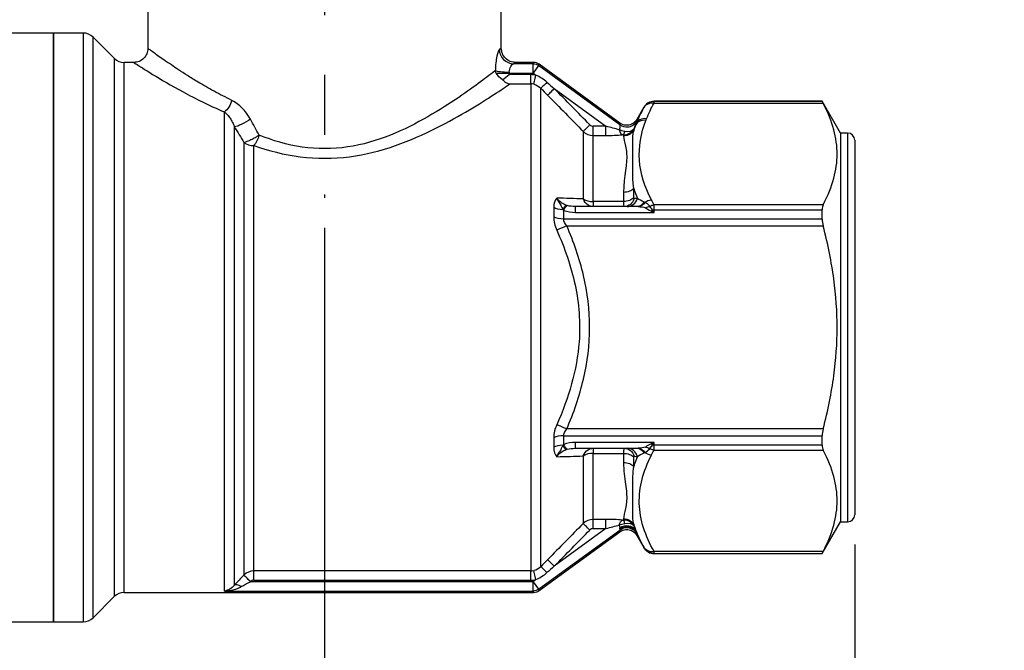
# Model space of a CAD drawing. Header units: inches. Extents: x 0.2 to 10.8, y 0.2 to 8.2.
# Tile 3 of 12: x 1.7 to 3.3, y 2 to 3.1. Entities that reach past the tile are written whole.
import ezdxf

# ---------------------------------------------------------------- set-up
doc = ezdxf.new("R2010")
doc.units = ezdxf.units.IN
doc.header["$MEASUREMENT"] = 0
doc.linetypes.add('SLD-Center', pattern=[0.75, 0.6, -0.05, 0.05, -0.05])
doc.linetypes.add('SLD-Solid', pattern=[0])
doc.layers.add('CENTER', color=40, linetype='SLD-Center')
doc.layers.add('DIMENSIONS', color=140, linetype='SLD-Solid', lineweight=25)
doc.styles.add('SLDTEXTSTYLE0', font='TXT', dxfattribs={"width": 0.7})
doc.dimstyles.new('SLDDIMSTYLE0', dxfattribs={"dimtxt": 0.084961, "dimasz": 0.13, "dimexe": 0, "dimexo": 0.0625, "dimgap": 0.02124, "dimtad": 0, "dimtih": 1, "dimtoh": 1, "dimrnd": 1e-09, "dimdsep": 46, "dimtxsty": 'SLDTEXTSTYLE0', "dimsah": 1, "dimcen": 0.09, "dimadec": 0, "dimazin": 2, "dimtfac": 1, "dimtmove": 0, "dimatfit": 0, "dimfxl": 0, "dimfrac": 2, "dimtolj": 1, "dimtzin": 12, "dimarcsym": 0})
doc.dimstyles.new('SLDDIMSTYLE1', dxfattribs={"dimtxt": 0.084961, "dimasz": 0.13, "dimexe": 0, "dimexo": 0.0625, "dimgap": 0.02124, "dimtad": 0, "dimtih": 1, "dimtoh": 1, "dimrnd": 1e-09, "dimzin": 12, "dimdsep": 46, "dimtxsty": 'SLDTEXTSTYLE0', "dimsah": 1, "dimcen": 0.09, "dimadec": 0, "dimazin": 3, "dimtfac": 1, "dimtofl": 0, "dimtmove": 0, "dimatfit": 3, "dimfxl": 0, "dimfrac": 2, "dimtolj": 1, "dimtzin": 12, "dimarcsym": 0})

# ---------------------------------------------------------------- blocks, each defined once
blk = doc.blocks.new('_D')
at = {"layer": 'DIMENSIONS'}
for p, q in [((2.2139, 2.7481), (2.2139, 1.6835)), ((3.0997, 2.2184), (3.0997, 1.6835)), ((2.2139, 1.8085), (1.9639, 1.8085)), ((2.5144, 1.8085), (2.4859, 1.8085)), ((2.4859, 1.8085), (2.4859, 1.6735)), ((2.7669, 1.8085), (2.7954, 1.8085)), ((2.7954, 1.8085), (2.7954, 1.6735)), ((3.0997, 1.8085), (3.3497, 1.8085)), ((2.4859, 1.6735), (2.5144, 1.6735)), ((2.7954, 1.6735), (2.7669, 1.6735))]:
    blk.add_line(p, q, dxfattribs=at)
for points in [[(2.2139, 1.8085), (2.0839, 1.8285), (2.0839, 1.7885)], [(3.0997, 1.8085), (3.2297, 1.7885), (3.2297, 1.8285)]]:
    blk.add_solid(points, dxfattribs=at)
at = {"layer": 'DIMENSIONS', "char_height": 0.08333, "attachment_point": 1, "style": 'SLDTEXTSTYLE0'}
for s, insert in [('0.89', (2.5144, 1.935)), ('22.5', (2.5144, 1.7809))]:
    blk.add_mtext(s, dxfattribs=dict(at, insert=insert))
blk = doc.blocks.new('_D_1')
at = {"layer": 'DIMENSIONS'}
for p, q in [((1.3281, 2.2184), (1.3281, 1.2088)), ((3.0997, 2.2184), (3.0997, 1.2088)), ((1.3281, 1.3338), (1.9748, 1.3338)), ((2.09, 1.3338), (2.0614, 1.3338)), ((2.0614, 1.3338), (2.0614, 1.1987)), ((2.3424, 1.3338), (2.371, 1.3338)), ((2.371, 1.3338), (2.371, 1.1987)), ((3.0997, 1.3338), (2.4576, 1.3338)), ((2.0614, 1.1987), (2.09, 1.1987)), ((2.371, 1.1987), (2.3424, 1.1987))]:
    blk.add_line(p, q, dxfattribs=at)
for points in [[(1.3281, 1.3338), (1.4581, 1.3138), (1.4581, 1.3538)], [(3.0997, 1.3338), (2.9697, 1.3538), (2.9697, 1.3138)]]:
    blk.add_solid(points, dxfattribs=at)
at = {"layer": 'DIMENSIONS', "char_height": 0.08333, "attachment_point": 1, "style": 'SLDTEXTSTYLE0'}
for s, insert in [('1.77', (2.09, 1.4602)), ('45.0', (2.09, 1.3062))]:
    blk.add_mtext(s, dxfattribs=dict(at, insert=insert))

msp = doc.modelspace()

# ---------------------------------------------------------------- linework, layer by layer
for p, q in [((1.9186, 3.4535), (1.9186, 3.0479)), ((2.5092, 3.0483), (2.5092, 3.1306)), ((1.7611, 3.0735), (1.6391, 3.0735)), ((1.8104, 3.0735), (1.7611, 3.0735)), ((1.7611, 3.0735), (1.7611, 2.0893)), ((1.7611, 2.0893), (1.7611, 3.0735)), ((1.8104, 3.0735), (1.8104, 2.0893)), ((1.8625, 3.0312), (1.8271, 3.0666)), ((1.8271, 2.0962), (1.8271, 3.0666)), ((1.8625, 3.0312), (1.8625, 2.1316)), ((1.895, 3.0243), (1.8792, 3.0243)), ((1.8792, 2.1385), (1.8792, 3.0243)), ((2.5624, 3.022), (2.5297, 3.022)), ((2.5632, 3.0243), (2.5332, 3.0243)), ((2.5624, 3.0064), (2.5624, 3.022)), ((2.5716, 3.019), (2.5624, 3.0064)), ((2.7073, 2.9201), (2.5716, 3.019)), ((2.7072, 2.923), (2.5724, 3.0213)), ((2.5222, 3.004), (2.5222, 3.0064)), ((2.5222, 3.0064), (2.5624, 3.0064)), ((2.5585, 3.004), (2.5222, 3.004)), ((2.5624, 3.0064), (2.567, 3.003)), ((2.5236, 2.9885), (2.5585, 2.9885)), ((2.5585, 2.9885), (2.5585, 2.1743)), ((2.5752, 2.1815), (2.5752, 2.9813)), ((2.5978, 2.9806), (2.6841, 2.9177)), ((2.7476, 2.9495), (2.7358, 2.9291)), ((2.7476, 2.9495), (2.7476, 2.9494)), ((2.7644, 2.9561), (3.047, 2.9561)), ((3.0454, 2.9594), (2.7646, 2.9594)), ((2.7646, 2.9592), (2.7646, 2.9594)), ((3.0454, 2.9592), (2.7646, 2.9592)), ((3.0761, 2.9062), (3.0454, 2.9594)), ((3.0454, 2.9592), (3.0454, 2.9594)), ((2.0466, 2.1408), (2.0466, 2.9416)), ((2.0633, 2.1508), (2.0633, 2.9166)), ((2.6841, 2.9177), (2.6627, 2.9177)), ((2.7305, 2.9108), (2.7305, 2.9127)), ((2.646, 2.9092), (2.646, 2.7963)), ((2.6627, 2.7919), (2.6627, 2.9023)), ((2.6627, 2.9023), (2.6841, 2.9023)), ((2.7135, 2.9034), (2.7135, 2.9013)), ((3.0879, 2.9062), (3.0761, 2.9062)), ((3.0761, 2.9062), (3.0761, 2.2566)), ((3.0879, 2.9062), (3.0879, 2.2566)), ((2.079, 2.8904), (2.079, 2.1675)), ((2.0957, 2.1743), (2.0957, 2.8854)), ((3.0997, 2.8944), (3.0997, 2.2684)), ((2.7305, 2.7982), (2.7305, 2.8138)), ((2.7135, 2.8071), (2.7135, 2.7919)), ((2.5967, 2.7818), (2.5967, 2.7658)), ((2.736, 2.7834), (2.6329, 2.7834)), ((2.6627, 2.7919), (2.6627, 2.7834)), ((2.7135, 2.7919), (2.6627, 2.7919)), ((3.047, 2.7863), (2.7644, 2.7863)), ((2.6135, 2.7625), (2.6135, 2.7771)), ((2.6329, 2.7737), (2.7646, 2.7737)), ((2.7646, 2.7737), (2.7646, 2.7782)), ((2.7646, 2.7782), (3.0454, 2.7782)), ((3.0454, 2.7625), (3.0454, 2.7782)), ((3.0454, 2.7625), (2.6135, 2.7625)), ((2.6186, 2.7512), (3.047, 2.7512)), ((3.047, 2.4117), (2.6186, 2.4117)), ((2.5967, 2.397), (2.5967, 2.381)), ((2.6135, 2.3857), (2.6135, 2.4003)), ((2.6135, 2.4003), (3.0454, 2.4003)), ((2.7646, 2.3891), (2.6329, 2.3891)), ((2.7646, 2.3846), (2.7646, 2.3891)), ((3.0454, 2.3846), (3.0454, 2.4003)), ((2.6329, 2.3794), (2.736, 2.3794)), ((2.6627, 2.3794), (2.6627, 2.3709)), ((2.6627, 2.3709), (2.7135, 2.3709)), ((2.6627, 2.2605), (2.6627, 2.3709)), ((2.7135, 2.3709), (2.7135, 2.3557)), ((2.7644, 2.3765), (3.047, 2.3765)), ((3.0454, 2.3846), (2.7646, 2.3846)), ((2.646, 2.3665), (2.646, 2.2536)), ((2.7305, 2.349), (2.7305, 2.3646)), ((2.6841, 2.2605), (2.6627, 2.2605)), ((2.7135, 2.2616), (2.7135, 2.2594)), ((3.0454, 2.2035), (3.0761, 2.2566)), ((3.0761, 2.2566), (3.0879, 2.2566)), ((2.5716, 2.1438), (2.7073, 2.2427)), ((2.5724, 2.1415), (2.7072, 2.2398)), ((2.6841, 2.2451), (2.5978, 2.1822)), ((2.6627, 2.2451), (2.6841, 2.2451)), ((2.7305, 2.2501), (2.7305, 2.252)), ((2.7358, 2.2337), (2.7476, 2.2133)), ((2.7476, 2.2134), (2.7476, 2.2133)), ((3.047, 2.2067), (2.7644, 2.2067)), ((2.7646, 2.2036), (3.0454, 2.2036)), ((2.7646, 2.2035), (2.7646, 2.2036)), ((2.7646, 2.2035), (3.0454, 2.2035)), ((3.0454, 2.2035), (3.0454, 2.2036)), ((2.5585, 2.1743), (2.0957, 2.1743)), ((2.0901, 2.1564), (2.0902, 2.1565)), ((2.5624, 2.1564), (2.0901, 2.1564)), ((2.0957, 2.1588), (2.5585, 2.1588)), ((2.567, 2.1598), (2.5624, 2.1564)), ((2.5624, 2.1564), (2.5716, 2.1438)), ((2.5624, 2.1408), (2.5624, 2.1564)), ((2.0466, 2.1408), (2.5624, 2.1408)), ((1.8271, 2.0962), (1.8625, 2.1316)), ((1.8792, 2.1385), (2.5632, 2.1385)), ((1.6391, 2.0893), (1.7611, 2.0893)), ((1.7611, 2.0893), (1.8104, 2.0893))]:
    msp.add_line(p, q)
for centre, radius, start, end in [((1.8104, 3.0499), 0.0236, 45, 90), ((1.8792, 3.0479), 0.0236, 225, 270), ((2.5584, 2.9651), 0.0388, 77.2963, 89.9912), ((2.5584, 2.9656), 0.0229, 77.0656, 89.9893), ((11.6396, 11.8759), 12.6996, 224.45809, 224.53203), ((18.6142, 21.5198), 24.4996, 229.13771, 229.17566), ((2.7646, 2.9397), 0.0197, 90, 150), ((3.0879, 2.8944), 0.0118, 0, 90), ((2.0953, 2.9138), 0.0284, 235.1781, 270.945), ((2.6621, 2.8233), 0.0314, 239.1967, 271.0977), ((3.0089, 2.9204), 0.2789, 206.7475, 208.7351), ((2.7384, 2.8044), 0.0354, 306.4303, 311.8713), ((2.6917, 2.6129), 0.1766, 65.593, 67.4353), ((2.5588, 2.6544), 0.2379, 30.1013, 31.3287), ((2.6917, 2.5499), 0.1766, 292.5647, 294.407), ((2.7384, 2.3584), 0.0354, 48.1287, 53.5697), ((2.5588, 2.5084), 0.2379, 328.6713, 329.8987), ((2.6621, 2.3395), 0.0314, 88.9023, 120.8033), ((3.0089, 2.2424), 0.2789, 151.2649, 153.2525), ((3.0879, 2.2684), 0.0118, 270, 0), ((2.6865, 2.2433), 0.021, 3.2641, 7.5019), ((2.7646, 2.2231), 0.0197, 210, 270), ((11.6396, -6.7131), 12.6995, 135.46797, 135.54191), ((2.5584, 2.1972), 0.0229, 270.0107, 282.9344), ((18.6141, -16.357), 24.4995, 130.82434, 130.86229), ((2.5584, 2.1977), 0.0388, 270.0088, 282.7037), ((1.8792, 2.1149), 0.0236, 90, 135), ((1.8104, 2.1129), 0.0236, 270, 315)]:
    msp.add_arc(centre, radius, start, end)
for centre, major_axis, ratio, start_param, end_param in [((2.5275, 3.0069), (0.0003, 0.011), 0.475937, 1.478796, 1.627414), ((2.7462, 2.947), (0.00139, 0.00244), 0.013235, 5.620434, 6.260282), ((2.6619, 2.9238), (0.00617, -0.00299), 0.85694, 4.314442, 5.227819), ((2.7107, 2.9021), (0.00495, 0.00057), 0.223018, 0.95636, 1.424956), ((2.7395, 2.7722), (0.0265, -0.0018), 0.417385, 1.660016, 1.731837), ((2.6124, 2.8072), (-0.0167, 0.0335), 0.488532, 2.328809, 2.392464), ((2.6124, 2.3556), (0.0167, 0.0335), 0.488532, 0.749129, 0.812784), ((2.7395, 2.3906), (0.0265, 0.0018), 0.417385, 4.551348, 4.623169), ((2.7107, 2.2607), (0.00495, -0.00057), 0.223017, 4.858226, 5.326824), ((2.6619, 2.2391), (0.00617, 0.00299), 0.85694, 1.055366, 1.968743), ((2.7237, 2.2602), (-0.0121, 0.0239), 0.066555, 3.265894, 3.655528), ((2.7462, 2.2158), (-0.00139, 0.00244), 0.013235, 3.164496, 3.804344), ((2.095, 2.1528), (0.00625, 0.00287), 0.857111, 1.078894, 1.987819)]:
    msp.add_ellipse(centre, major_axis=major_axis, ratio=ratio, start_param=start_param, end_param=end_param)
for points, knots in [([(1.9187, 3.0479), (1.9183, 3.0448), (1.9176, 3.0387), (1.9121, 3.0308), (1.9043, 3.0254), (1.8981, 3.0247), (1.895, 3.0243)], [0, 0, 0, 0, 0.250111, 0.500048, 0.749949, 1, 1, 1, 1]), ([(2.059, 2.9608), (2.0489, 2.9659), (2.0287, 2.9762), (2.0043, 2.9903), (1.9848, 3.0023), (1.97, 3.0118), (1.9568, 3.0207), (1.9451, 3.0287), (1.9351, 3.0357), (1.9263, 3.0421), (1.9205, 3.0464), (1.9179, 3.0485), (1.9186, 3.0479), (1.9186, 3.0479)], [0, 0, 0, 0, 0.125349, 0.250591, 0.3423, 0.426201, 0.502342, 0.593109, 0.680446, 0.76456, 0.885127, 0.999846, 1, 1, 1, 1]), ([(2.5332, 3.0243), (2.53, 3.0247), (2.5238, 3.0254), (2.5158, 3.0309), (2.5103, 3.0389), (2.5095, 3.0452), (2.5092, 3.0483)], [0, 0, 0, 0, 0.250146, 0.499986, 0.749837, 1, 1, 1, 1]), ([(1.895, 3.0243), (1.895, 3.0243), (1.9011, 3.0205), (1.9514, 2.9875), (2.0211, 2.9523), (2.0466, 2.9416)], [5.2525693, 5.2525693, 5.2525693, 5.2525693, 5.3748158, 5.8632735, 6.1075024, 6.1075024, 6.1075024, 6.1075024]), ([(2.4991, 3.0105), (2.4873, 3.0013), (2.4538, 2.9756), (2.3708, 2.9222), (2.2797, 2.8797), (2.1752, 2.8791), (2.127, 2.8938), (2.1045, 2.9027)], [4.723969, 4.723969, 4.723969, 4.723969, 5.101865, 5.310938, 5.729086, 5.938159, 6.147233, 6.147233, 6.147233, 6.147233]), ([(2.5007, 3.0064), (2.5004, 3.0071), (2.4997, 3.0084), (2.4993, 3.0098), (2.4991, 3.0105)], [0, 0, 0, 0, 0.509997, 1, 1, 1, 1]), ([(2.4991, 3.0105), (2.5004, 3.0099), (2.5066, 3.0088), (2.517, 3.0082), (2.5223, 3.008)], [0, 0, 0, 0, 0.4998879, 0.9998879, 0.9998879, 0.9998879, 0.9998879]), ([(2.5007, 3.0064), (2.5024, 3.0064), (2.5081, 3.0064), (2.517, 3.0064), (2.5222, 3.0064)], [0, 0, 0, 0, 0.3459248, 0.8459248, 0.8459248, 0.8459248, 0.8459248]), ([(2.5113, 2.9953), (2.5118, 2.9948), (2.5131, 2.9936), (2.5153, 2.9918), (2.518, 2.9902), (2.5208, 2.9891), (2.5226, 2.9887), (2.5236, 2.9885)], [0, 0, 0, 0, 0.131957, 0.333549, 0.565885, 0.781545, 1, 1, 1, 1]), ([(2.5585, 2.9885), (2.5585, 2.9891), (2.5585, 2.991), (2.5585, 2.9967), (2.5585, 3.0003), (2.5585, 3.004)], [0, 0, 0, 0, 0.5, 0.5, 1, 1, 1, 1]), ([(2.0957, 2.8854), (2.1201, 2.8769), (2.1721, 2.863), (2.2849, 2.8636), (2.3834, 2.9038), (2.4746, 2.9551), (2.5113, 2.9801), (2.5236, 2.9885)], [4.723969, 4.723969, 4.723969, 4.723969, 4.933043, 5.142117, 5.560264, 5.769338, 6.164752, 6.164752, 6.164752, 6.164752]), ([(2.7644, 2.9561), (2.7603, 2.9566), (2.7533, 2.9555), (2.7486, 2.9511), (2.7473, 2.9489)], [0, 0, 0, 0, 0.5714286, 1, 1, 1, 1]), ([(2.7646, 2.9592), (2.7617, 2.9592), (2.7548, 2.9577), (2.7496, 2.9528), (2.7476, 2.9494)], [0, 0, 0, 0, 0.428571, 1, 1, 1, 1]), ([(3.047, 2.7863), (3.0553, 2.8022), (3.061, 2.8167), (3.0686, 2.8445), (3.0704, 2.8579), (3.0704, 2.8846), (3.0686, 2.8979), (3.061, 2.9257), (3.0553, 2.9402), (3.047, 2.9561)], [0, 0, 0, 0, 0.25, 0.25, 0.5, 0.5, 0.75, 0.75, 1, 1, 1, 1]), ([(2.0466, 2.9416), (2.0475, 2.9409), (2.0491, 2.9394), (2.0515, 2.9368), (2.0538, 2.934), (2.0567, 2.9299), (2.0601, 2.9242), (2.0623, 2.9192), (2.0633, 2.9166)], [0, 0, 0, 0, 0.119656, 0.24101, 0.364068, 0.488759, 0.742038, 1, 1, 1, 1]), ([(2.7358, 2.9291), (2.735, 2.928), (2.7335, 2.9257), (2.7304, 2.9229), (2.7268, 2.9209), (2.7229, 2.9196), (2.7187, 2.9191), (2.7146, 2.9196), (2.7107, 2.9208), (2.7083, 2.9223), (2.7072, 2.923)], [0, 0, 0, 0, 0.124925, 0.249936, 0.374993, 0.499776, 0.624392, 0.749437, 0.874788, 1, 1, 1, 1]), ([(2.752, 2.9303), (2.7481, 2.9308), (2.7411, 2.9295), (2.7364, 2.9252), (2.735, 2.923), (2.735, 2.923), (2.735, 2.923), (2.735, 2.923)], [0, 0, 0, 0, 0.571429, 1, 1, 1, 1.002524, 1.002524, 1.002524, 1.002524]), ([(2.6841, 2.9023), (2.6841, 2.9031), (2.6841, 2.9051), (2.6841, 2.9106), (2.6841, 2.9141), (2.6841, 2.9177)], [0, 0, 0, 0, 0.5, 0.5, 1, 1, 1, 1]), ([(2.7073, 2.9201), (2.7111, 2.9174), (2.7224, 2.9143), (2.7327, 2.9208), (2.7359, 2.9262)], [0, 0, 0, 0, 0.428571, 1, 1, 1, 1]), ([(2.7509, 2.9275), (2.7469, 2.9279), (2.74, 2.9266), (2.7353, 2.9223), (2.7339, 2.9201), (2.7339, 2.9201), (2.7338, 2.9201), (2.7338, 2.9201)], [0, 0, 0, 0, 0.571429, 1.00003, 1.00003, 1.00003, 1.002489, 1.002489, 1.002489, 1.002489]), ([(2.735, 2.923), (2.7348, 2.9225), (2.7345, 2.9217), (2.734, 2.9206), (2.7338, 2.9201)], [0, 0, 0, 0, 0.500723, 1, 1, 1, 1]), ([(2.7599, 2.7949), (2.749, 2.8165), (2.7416, 2.8387), (2.7385, 2.8832), (2.7424, 2.9056), (2.7509, 2.9275)], [0, 0, 0, 0, 0.5, 0.5, 1, 1, 1, 1]), ([(2.1045, 2.9027), (2.1036, 2.9021), (2.1021, 2.9011), (2.0997, 2.8997), (2.0973, 2.8983), (2.0943, 2.8965), (2.0909, 2.8949), (2.0873, 2.8932), (2.0843, 2.892), (2.0814, 2.891), (2.0799, 2.8906), (2.079, 2.8904)], [0, 0, 0, 0, 0.0998407, 0.1782735, 0.2501422, 0.3567887, 0.5000946, 0.6081794, 0.7500436, 0.8625799, 1, 1, 1, 1]), ([(2.7305, 2.9108), (2.7291, 2.9084), (2.7243, 2.9033), (2.7174, 2.9013), (2.7135, 2.9013)], [0, 0, 0, 0, 0.428571, 1, 1, 1, 1]), ([(2.7135, 2.9013), (2.7135, 2.8971), (2.7158, 2.8886), (2.7216, 2.8614), (2.7135, 2.8336), (2.7135, 2.8071)], [0, 0, 0, 0, 0.147199, 0.2207984, 0.5151964, 0.5151964, 0.5151964, 0.5151964]), ([(2.7305, 2.8138), (2.7277, 2.8364), (2.7299, 2.8627), (2.7286, 2.8933), (2.7291, 2.9043), (2.7305, 2.9108)], [0, 0, 0, 0, 0.2943979, 0.3679974, 0.5151929, 0.5151929, 0.5151929, 0.5151929]), ([(2.7305, 2.8138), (2.7288, 2.8118), (2.7263, 2.8101), (2.7204, 2.8077), (2.7169, 2.8071), (2.7135, 2.8071)], [0, 0, 0, 0, 0.5, 0.5, 1, 1, 1, 1]), ([(2.6021, 2.7975), (2.6021, 2.7975), (2.6021, 2.7974), (2.6025, 2.7962), (2.6035, 2.794), (2.6053, 2.7907), (2.6073, 2.7875), (2.6095, 2.7841), (2.6109, 2.7812), (2.612, 2.7782)], [-0.00060492, -0.00060492, -0.00060492, -0.00060492, 0, 0, 0.0162689, 0.03253781, 0.04880671, 0.06507562, 0.08134452, 0.08134452, 0.08134452, 0.08134452]), ([(2.6173, 2.7857), (2.616, 2.7862), (2.6135, 2.7872), (2.6102, 2.7893), (2.6071, 2.7917), (2.6044, 2.7944), (2.6028, 2.7964), (2.6021, 2.7974), (2.6021, 2.7975), (2.6021, 2.7975)], [-0.00060492, -0.00060492, -0.00060492, -0.00060492, 0.01566398, 0.03193288, 0.04820179, 0.06447069, 0.0807396, 0.0807396, 0.08134452, 0.08134452, 0.08134452, 0.08134452]), ([(2.6627, 2.7834), (2.6597, 2.7834), (2.6528, 2.7855), (2.6477, 2.7919), (2.646, 2.7963)], [0, 0, 0, 0, 0.428571, 1, 1, 1, 1]), ([(2.7135, 2.7919), (2.7135, 2.7895), (2.7136, 2.785), (2.714, 2.7834), (2.7143, 2.7834)], [0, 0, 0, 0, 0.003889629, 0.009075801, 0.009075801, 0.009075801, 0.009075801]), ([(2.6186, 2.4117), (2.6301, 2.4385), (2.6397, 2.4663), (2.6531, 2.5232), (2.6568, 2.5522), (2.6567, 2.6106), (2.6531, 2.6398), (2.6398, 2.6966), (2.6301, 2.7243), (2.6186, 2.7512)], [0, 0, 0, 0, 0.25, 0.25, 0.5, 0.5, 0.75, 0.75, 1, 1, 1, 1]), ([(3.047, 2.4117), (3.0553, 2.4434), (3.061, 2.4724), (3.0686, 2.5281), (3.0704, 2.5547), (3.0704, 2.6081), (3.0686, 2.6347), (3.061, 2.6904), (3.0553, 2.7194), (3.047, 2.7512)], [0, 0, 0, 0, 0.25, 0.25, 0.5, 0.5, 0.75, 0.75, 1, 1, 1, 1]), ([(2.6019, 2.744), (2.615, 2.7144), (2.6366, 2.6534), (2.6452, 2.5412), (2.6216, 2.4632), (2.6019, 2.4188)], [0, 0, 0, 0, 0.2543051, 0.5086101, 0.8900677, 0.8900677, 0.8900677, 0.8900677]), ([(2.612, 2.3846), (2.6109, 2.3816), (2.6095, 2.3788), (2.6073, 2.3753), (2.6053, 2.3721), (2.6035, 2.3688), (2.6025, 2.3666), (2.6021, 2.3654), (2.6021, 2.3654), (2.6021, 2.3653)], [-0.08194945, -0.08194945, -0.08194945, -0.08194945, -0.06568054, -0.04941164, -0.03314273, -0.01687383, -0.00060492, -0.00060492, 0, 0, 0, 0]), ([(2.6021, 2.3653), (2.6021, 2.3654), (2.6021, 2.3654), (2.6028, 2.3665), (2.6044, 2.3685), (2.6071, 2.3712), (2.6102, 2.3735), (2.6135, 2.3756), (2.616, 2.3766), (2.6173, 2.3771)], [-0.08194945, -0.08194945, -0.08194945, -0.08194945, -0.08134452, -0.08134452, -0.06507562, -0.04880671, -0.03253781, -0.0162689, 0, 0, 0, 0]), ([(2.646, 2.3665), (2.6477, 2.3709), (2.6528, 2.3774), (2.6597, 2.3794), (2.6627, 2.3794)], [0, 0, 0, 0, 0.571429, 1, 1, 1, 1]), ([(2.7143, 2.3794), (2.7141, 2.3794), (2.7137, 2.3783), (2.7135, 2.3741), (2.7135, 2.3709)], [0, 0, 0, 0, 0.003889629, 0.009075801, 0.009075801, 0.009075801, 0.009075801]), ([(2.7367, 2.3658), (2.7367, 2.3658), (2.7367, 2.3658), (2.7367, 2.3658), (2.7356, 2.3697), (2.7309, 2.3767), (2.7234, 2.3794), (2.7197, 2.3794)], [-0.000534, -0.000534, -0.000534, -0.000534, 0, 0, 0, 0.5, 1, 1, 1, 1]), ([(3.047, 2.2067), (3.0553, 2.2226), (3.061, 2.2371), (3.0686, 2.2649), (3.0704, 2.2783), (3.0704, 2.3049), (3.0686, 2.3183), (3.061, 2.3461), (3.0553, 2.3606), (3.047, 2.3765)], [0, 0, 0, 0, 0.25, 0.25, 0.5, 0.5, 0.75, 0.75, 1, 1, 1, 1]), ([(2.7135, 2.3557), (2.7169, 2.3557), (2.7204, 2.3551), (2.7263, 2.3527), (2.7288, 2.351), (2.7305, 2.349)], [0, 0, 0, 0, 0.5, 0.5, 1, 1, 1, 1]), ([(2.7135, 2.3557), (2.7135, 2.3425), (2.7158, 2.3243), (2.7216, 2.2879), (2.7135, 2.27), (2.7135, 2.2616)], [0, 0, 0, 0, 0.147199, 0.2207984, 0.5151964, 0.5151964, 0.5151964, 0.5151964]), ([(2.7644, 2.2067), (2.7572, 2.2198), (2.7512, 2.2332), (2.7426, 2.26), (2.7401, 2.2736), (2.7391, 2.3143), (2.7466, 2.3415), (2.7599, 2.3679)], [0, 0, 0, 0, 0.25, 0.25, 0.5, 0.5, 1, 1, 1, 1]), ([(2.7305, 2.252), (2.7277, 2.265), (2.7299, 2.286), (2.7286, 2.3215), (2.7291, 2.3377), (2.7305, 2.349)], [0, 0, 0, 0, 0.2943979, 0.3679974, 0.5151698, 0.5151698, 0.5151698, 0.5151698]), ([(2.6841, 2.2451), (2.6841, 2.2487), (2.6841, 2.2522), (2.6841, 2.2578), (2.6841, 2.2597), (2.6841, 2.2605)], [0, 0, 0, 0, 0.5, 0.5, 1, 1, 1, 1]), ([(2.7135, 2.2616), (2.7174, 2.2616), (2.7243, 2.2595), (2.7291, 2.2545), (2.7305, 2.252)], [0, 0, 0, 0, 0.571429, 1, 1, 1, 1]), ([(2.7072, 2.2398), (2.7083, 2.2405), (2.7107, 2.242), (2.7146, 2.2432), (2.7187, 2.2437), (2.7229, 2.2433), (2.7268, 2.2419), (2.7304, 2.2399), (2.7335, 2.2371), (2.735, 2.2349), (2.7358, 2.2337)], [0, 0, 0, 0, 0.125212, 0.250563, 0.375608, 0.500224, 0.625007, 0.750064, 0.875075, 1, 1, 1, 1]), ([(2.7339, 2.2427), (2.7315, 2.2463), (2.7229, 2.2513), (2.7118, 2.2488), (2.7073, 2.2461)], [0, 0, 0, 0, 0.4999108, 0.9999108, 0.9999108, 0.9999108, 0.9999108]), ([(2.7359, 2.2366), (2.7327, 2.242), (2.7224, 2.2485), (2.7111, 2.2454), (2.7073, 2.2427)], [0, 0, 0, 0, 0.571429, 1, 1, 1, 1]), ([(2.735, 2.2398), (2.7328, 2.2433), (2.7243, 2.2497), (2.7125, 2.2478), (2.7074, 2.2445)], [0, 0, 0, 0, 0.4285541, 0.9999827, 0.9999827, 0.9999827, 0.9999827]), ([(2.7644, 2.2067), (2.7613, 2.2063), (2.7543, 2.2069), (2.7491, 2.2109), (2.7473, 2.2139)], [0, 0, 0, 0, 0.428571, 1, 1, 1, 1]), ([(2.7646, 2.2036), (2.7612, 2.2036), (2.7578, 2.2045), (2.7518, 2.2079), (2.7493, 2.2104), (2.7476, 2.2134)], [0, 0, 0, 0, 0.5, 0.5, 1, 1, 1, 1]), ([(2.5585, 2.1588), (2.5585, 2.1625), (2.5585, 2.1662), (2.5585, 2.1718), (2.5585, 2.1737), (2.5585, 2.1743)], [0, 0, 0, 0, 0.5, 0.5, 1, 1, 1, 1])]:
    msp.add_open_spline(points, degree=3, knots=knots)
for points in [[(2.5059, 3.0459), (2.5047, 3.045), (2.5015, 3.0369), (2.4993, 3.0196), (2.4991, 3.0105)], [(2.5092, 3.0483), (2.5092, 3.0483), (2.5081, 3.0475), (2.5059, 3.0459)], [(2.5059, 3.0459), (2.506, 3.0397), (2.5112, 3.0274), (2.5235, 3.0221), (2.5297, 3.022)], [(2.5223, 3.008), (2.5225, 3.0116), (2.5249, 3.0185), (2.5283, 3.0217), (2.5297, 3.022)], [(2.5297, 3.022), (2.532, 3.0235), (2.5332, 3.0243), (2.5332, 3.0243)], [(2.5631, 3.0243), (2.5631, 3.0243), (2.5629, 3.0236), (2.5624, 3.022)], [(2.5624, 3.022), (2.5657, 3.022), (2.569, 3.021), (2.5716, 3.019)], [(2.5724, 3.0213), (2.571, 3.0222), (2.5681, 3.0239), (2.5648, 3.0242), (2.5631, 3.0243)], [(2.5716, 3.019), (2.5721, 3.0205), (2.5724, 3.0213), (2.5724, 3.0213)], [(2.5113, 2.9953), (2.5063, 2.9984), (2.5029, 3.0024), (2.5007, 3.0064)], [(2.5113, 2.9953), (2.5148, 2.998), (2.5185, 3.001), (2.5222, 3.004)], [(2.5636, 2.9879), (2.5637, 2.9885), (2.5646, 2.9923), (2.5662, 2.9994), (2.567, 3.003)], [(2.5855, 2.9912), (2.5799, 2.996), (2.5734, 3.0002), (2.567, 3.003)], [(2.5636, 2.9879), (2.5679, 2.9869), (2.572, 2.9846), (2.5752, 2.9813)], [(2.5855, 2.9912), (2.583, 2.9887), (2.578, 2.9839), (2.5755, 2.9816), (2.5752, 2.9813)], [(2.5978, 2.9806), (2.5951, 2.9779), (2.5897, 2.9726), (2.587, 2.97), (2.5866, 2.9696)], [(2.6571, 2.92), (2.6374, 2.9403), (2.6176, 2.9604), (2.5978, 2.9806)], [(2.5866, 2.9696), (2.6064, 2.9495), (2.6262, 2.9293), (2.646, 2.9092)], [(2.059, 2.9608), (2.0578, 2.9569), (2.0541, 2.9492), (2.0491, 2.9435), (2.0466, 2.9416)], [(2.09, 2.9295), (2.0823, 2.9434), (2.0714, 2.9549), (2.059, 2.9608)], [(2.7473, 2.9489), (2.7427, 2.9404), (2.7385, 2.9317), (2.735, 2.923)], [(2.752, 2.9303), (2.7555, 2.939), (2.7597, 2.9476), (2.7644, 2.9561)], [(2.7644, 2.9561), (2.7645, 2.958), (2.7646, 2.9592), (2.7646, 2.9592)], [(3.0454, 2.9592), (3.0454, 2.9592), (3.046, 2.958), (3.047, 2.9561)], [(2.09, 2.9295), (2.0856, 2.9263), (2.0751, 2.9201), (2.0662, 2.917), (2.0633, 2.9166)], [(2.1045, 2.9027), (2.0997, 2.9117), (2.0948, 2.9206), (2.09, 2.9295)], [(2.7359, 2.9262), (2.7358, 2.9281), (2.7358, 2.9291), (2.7358, 2.9291)], [(2.7509, 2.9275), (2.7513, 2.9285), (2.7516, 2.9294), (2.752, 2.9303)], [(2.0633, 2.9166), (2.0686, 2.9079), (2.0738, 2.8992), (2.079, 2.8904)], [(2.646, 2.9092), (2.6464, 2.9096), (2.6491, 2.9123), (2.6544, 2.9174), (2.6571, 2.92)], [(2.6627, 2.9023), (2.6627, 2.9031), (2.6627, 2.907), (2.6627, 2.9141), (2.6627, 2.9177)], [(2.7064, 2.9119), (2.6995, 2.9134), (2.6918, 2.9155), (2.6841, 2.9177)], [(2.7073, 2.9201), (2.7077, 2.9193), (2.7074, 2.9161), (2.7064, 2.9119)], [(2.7072, 2.923), (2.7072, 2.923), (2.7072, 2.9221), (2.7073, 2.9201)], [(2.7135, 2.9034), (2.7206, 2.9033), (2.7272, 2.9071), (2.7305, 2.9127)], [(2.7305, 2.9127), (2.7279, 2.9092), (2.7222, 2.9076), (2.7156, 2.9089)], [(2.7305, 2.9127), (2.7319, 2.9155), (2.733, 2.918), (2.7338, 2.9201)], [(2.7339, 2.9201), (2.7327, 2.9171), (2.7316, 2.914), (2.7306, 2.9108)], [(2.735, 2.923), (2.7356, 2.9246), (2.7359, 2.9257), (2.7359, 2.9262)], [(2.1045, 2.9027), (2.1034, 2.8994), (2.1007, 2.8928), (2.0974, 2.8874), (2.0957, 2.8854)], [(2.646, 2.9092), (2.6503, 2.9049), (2.6565, 2.9023), (2.6627, 2.9023)], [(2.6841, 2.9023), (2.6934, 2.9023), (2.7028, 2.9026), (2.7113, 2.9033)], [(2.7064, 2.9119), (2.7075, 2.9075), (2.7094, 2.9042), (2.7113, 2.9033)], [(2.7156, 2.9089), (2.7122, 2.9095), (2.709, 2.9107), (2.7064, 2.9119)], [(2.7135, 2.9034), (2.7142, 2.9041), (2.715, 2.9061), (2.7156, 2.9089)], [(2.7305, 2.8138), (2.7323, 2.8082), (2.7344, 2.8026), (2.7367, 2.797)], [(2.6021, 2.7975), (2.5988, 2.794), (2.5967, 2.7885), (2.5967, 2.7818)], [(2.646, 2.7963), (2.6317, 2.7967), (2.617, 2.7971), (2.6021, 2.7975)], [(2.7305, 2.7982), (2.7288, 2.7963), (2.7238, 2.7931), (2.7169, 2.7919), (2.7135, 2.7919)], [(2.7314, 2.7968), (2.7309, 2.7968), (2.7305, 2.7973), (2.7305, 2.7982)], [(2.612, 2.7782), (2.6063, 2.7784), (2.6008, 2.7797), (2.5967, 2.7818)], [(2.612, 2.7782), (2.6141, 2.782), (2.616, 2.7848), (2.6173, 2.7857)], [(2.6135, 2.7771), (2.6156, 2.7813), (2.6177, 2.7843), (2.6192, 2.7851)], [(2.6192, 2.7851), (2.6186, 2.7853), (2.618, 2.7855), (2.6173, 2.7857)], [(2.6329, 2.7834), (2.6281, 2.7834), (2.6233, 2.7839), (2.6192, 2.7851)], [(2.6329, 2.7737), (2.6329, 2.7796), (2.6329, 2.7834), (2.6329, 2.7834)], [(2.7314, 2.7968), (2.7302, 2.7929), (2.7255, 2.786), (2.7181, 2.7834), (2.7143, 2.7834)], [(2.7197, 2.7834), (2.7234, 2.7834), (2.7309, 2.7861), (2.7356, 2.7931), (2.7367, 2.797)], [(2.7367, 2.797), (2.7349, 2.7969), (2.7331, 2.7969), (2.7314, 2.7968)], [(2.7477, 2.791), (2.7449, 2.7863), (2.7405, 2.7834), (2.736, 2.7834)], [(2.7477, 2.791), (2.7433, 2.7929), (2.7397, 2.7949), (2.7367, 2.797)], [(2.7489, 2.7904), (2.7462, 2.7862), (2.7421, 2.7836), (2.7379, 2.7834)], [(2.7379, 2.7834), (2.7424, 2.7832), (2.7473, 2.7827), (2.75, 2.7813)], [(2.7489, 2.7904), (2.7485, 2.7906), (2.7481, 2.7908), (2.7477, 2.791)], [(2.7489, 2.7904), (2.7521, 2.7928), (2.756, 2.7944), (2.7599, 2.7949)], [(2.7572, 2.7841), (2.755, 2.7871), (2.7518, 2.789), (2.7489, 2.7904)], [(2.7572, 2.7841), (2.7549, 2.7827), (2.7524, 2.7817), (2.75, 2.7813)], [(2.75, 2.7813), (2.7525, 2.7799), (2.755, 2.7778), (2.7594, 2.776)], [(2.7572, 2.7841), (2.7594, 2.7852), (2.7619, 2.786), (2.7644, 2.7863)], [(2.762, 2.7781), (2.7598, 2.7801), (2.7585, 2.7825), (2.7572, 2.7841)], [(2.7646, 2.7782), (2.7646, 2.7816), (2.7645, 2.7844), (2.7644, 2.7863)], [(3.047, 2.7863), (3.046, 2.7844), (3.0454, 2.7816), (3.0454, 2.7782)], [(2.5967, 2.7658), (2.5967, 2.759), (2.5987, 2.7512), (2.6019, 2.744)], [(2.6135, 2.7625), (2.6073, 2.7625), (2.6011, 2.7637), (2.5967, 2.7658)], [(2.6135, 2.7771), (2.6195, 2.7747), (2.6263, 2.7737), (2.6329, 2.7737)], [(2.762, 2.7781), (2.7629, 2.7782), (2.7638, 2.7782), (2.7646, 2.7782)], [(2.6186, 2.7512), (2.6122, 2.7484), (2.6059, 2.7457), (2.6019, 2.744)], [(2.6186, 2.7512), (2.6154, 2.7549), (2.6135, 2.7589), (2.6135, 2.7625)], [(3.0454, 2.7625), (3.0454, 2.759), (3.046, 2.755), (3.047, 2.7512)], [(2.6019, 2.4188), (2.5987, 2.4116), (2.5967, 2.4038), (2.5967, 2.397)], [(2.6186, 2.4117), (2.6122, 2.4144), (2.6059, 2.4171), (2.6019, 2.4188)], [(2.6135, 2.4003), (2.6135, 2.4039), (2.6154, 2.4079), (2.6186, 2.4117)], [(3.047, 2.4117), (3.046, 2.4078), (3.0454, 2.4039), (3.0454, 2.4003)], [(2.6135, 2.4003), (2.6073, 2.4003), (2.6011, 2.3991), (2.5967, 2.397)], [(2.6329, 2.3891), (2.6263, 2.3891), (2.6195, 2.3881), (2.6135, 2.3857)], [(2.6192, 2.3777), (2.6177, 2.3785), (2.6156, 2.3815), (2.6135, 2.3857)], [(2.6329, 2.3794), (2.6329, 2.3794), (2.6329, 2.3832), (2.6329, 2.3891)], [(2.7594, 2.3868), (2.755, 2.385), (2.7525, 2.3829), (2.75, 2.3815)], [(2.612, 2.3846), (2.6063, 2.3844), (2.6008, 2.3831), (2.5967, 2.381)], [(2.5967, 2.381), (2.5967, 2.3743), (2.5988, 2.3688), (2.6021, 2.3653)], [(2.6173, 2.3771), (2.616, 2.378), (2.6141, 2.3808), (2.612, 2.3846)], [(2.6173, 2.3771), (2.618, 2.3773), (2.6186, 2.3775), (2.6192, 2.3777)], [(2.6192, 2.3777), (2.6233, 2.3789), (2.6281, 2.3794), (2.6329, 2.3794)], [(2.7135, 2.3709), (2.7169, 2.3709), (2.7238, 2.3698), (2.7288, 2.3665), (2.7305, 2.3646)], [(2.7143, 2.3794), (2.7181, 2.3794), (2.7255, 2.3768), (2.7302, 2.3699), (2.7314, 2.366)], [(2.736, 2.3794), (2.7405, 2.3794), (2.7449, 2.3765), (2.7477, 2.3718)], [(2.7367, 2.3658), (2.7397, 2.3679), (2.7433, 2.3699), (2.7477, 2.3718)], [(2.75, 2.3815), (2.7473, 2.3801), (2.7424, 2.3796), (2.7379, 2.3795)], [(2.7379, 2.3795), (2.7421, 2.3793), (2.7462, 2.3766), (2.7489, 2.3724)], [(2.7477, 2.3718), (2.7481, 2.372), (2.7485, 2.3722), (2.7489, 2.3724)], [(2.7489, 2.3724), (2.7518, 2.3738), (2.755, 2.3757), (2.7572, 2.3787)], [(2.7599, 2.3679), (2.756, 2.3684), (2.7521, 2.37), (2.7489, 2.3724)], [(2.75, 2.3815), (2.7524, 2.3811), (2.7549, 2.3801), (2.7572, 2.3787)], [(2.7572, 2.3787), (2.7585, 2.3803), (2.7598, 2.3827), (2.762, 2.3847)], [(2.7644, 2.3765), (2.7619, 2.3768), (2.7594, 2.3776), (2.7572, 2.3787)], [(2.7646, 2.3846), (2.7638, 2.3846), (2.7629, 2.3847), (2.762, 2.3847)], [(2.7644, 2.3765), (2.7645, 2.3784), (2.7646, 2.3812), (2.7646, 2.3846)], [(3.0454, 2.3846), (3.0454, 2.3812), (3.046, 2.3784), (3.047, 2.3765)], [(2.6021, 2.3653), (2.617, 2.3657), (2.6317, 2.3661), (2.646, 2.3665)], [(2.7305, 2.3646), (2.7305, 2.3655), (2.7309, 2.366), (2.7314, 2.366)], [(2.7367, 2.3658), (2.7345, 2.3602), (2.7324, 2.3546), (2.7307, 2.349)], [(2.7314, 2.366), (2.7331, 2.3659), (2.7349, 2.3659), (2.7367, 2.3658)], [(2.6627, 2.2605), (2.6565, 2.2605), (2.6503, 2.258), (2.646, 2.2536)], [(2.6627, 2.2451), (2.6627, 2.2487), (2.6627, 2.2558), (2.6627, 2.2597), (2.6627, 2.2605)], [(2.7113, 2.2595), (2.7028, 2.2602), (2.6934, 2.2605), (2.6841, 2.2605)], [(2.7064, 2.2509), (2.7069, 2.2531), (2.7084, 2.257), (2.7104, 2.259), (2.7113, 2.2595)], [(2.7305, 2.2501), (2.7272, 2.2557), (2.7206, 2.2595), (2.7135, 2.2594)], [(2.7156, 2.2539), (2.715, 2.2567), (2.7142, 2.2587), (2.7135, 2.2594)], [(2.7156, 2.2539), (2.7222, 2.2552), (2.7279, 2.2537), (2.7305, 2.2501)], [(2.646, 2.2536), (2.6262, 2.2335), (2.6064, 2.2133), (2.5866, 2.1932)], [(2.5978, 2.1822), (2.6176, 2.2024), (2.6374, 2.2226), (2.6571, 2.2428)], [(2.6571, 2.2428), (2.6544, 2.2454), (2.6491, 2.2506), (2.6464, 2.2533), (2.646, 2.2536)], [(2.6841, 2.2451), (2.6918, 2.2474), (2.6995, 2.2494), (2.7064, 2.2509)], [(2.7064, 2.2509), (2.709, 2.2521), (2.7122, 2.2533), (2.7156, 2.2539)], [(2.7064, 2.2509), (2.7068, 2.2491), (2.7071, 2.2474), (2.7073, 2.2461)], [(2.7073, 2.2427), (2.7072, 2.2407), (2.7072, 2.2398), (2.7072, 2.2398)], [(2.7074, 2.2445), (2.7075, 2.2436), (2.7074, 2.243), (2.7073, 2.2427)], [(2.7305, 2.252), (2.7315, 2.2489), (2.7326, 2.2457), (2.7338, 2.2427)], [(2.7339, 2.2427), (2.733, 2.2447), (2.7319, 2.2473), (2.7305, 2.2501)], [(2.735, 2.2398), (2.7346, 2.2407), (2.7343, 2.2416), (2.7339, 2.2427)], [(2.735, 2.2398), (2.7385, 2.2311), (2.7427, 2.2224), (2.7473, 2.2139)], [(2.7358, 2.2337), (2.7358, 2.2337), (2.7358, 2.2347), (2.7359, 2.2366)], [(2.7646, 2.2036), (2.7646, 2.2037), (2.7645, 2.2048), (2.7644, 2.2067)], [(3.047, 2.2067), (3.046, 2.2048), (3.0454, 2.2037), (3.0454, 2.2036)], [(2.5866, 2.1932), (2.587, 2.1928), (2.5897, 2.1902), (2.5951, 2.1849), (2.5978, 2.1822)], [(2.0957, 2.1743), (2.0895, 2.1743), (2.0834, 2.1718), (2.079, 2.1675)], [(2.0957, 2.1588), (2.0957, 2.1625), (2.0957, 2.1698), (2.0957, 2.1737), (2.0957, 2.1743)], [(2.5752, 2.1815), (2.572, 2.1782), (2.5679, 2.1759), (2.5636, 2.1749)], [(2.567, 2.1598), (2.5662, 2.1634), (2.5646, 2.1705), (2.5637, 2.1743), (2.5636, 2.1749)], [(2.5855, 2.1716), (2.583, 2.1741), (2.578, 2.1789), (2.5755, 2.1812), (2.5752, 2.1815)], [(2.079, 2.1674), (2.0735, 2.1618), (2.0681, 2.1561), (2.0633, 2.1508)], [(2.0745, 2.1481), (2.0792, 2.1508), (2.0846, 2.1536), (2.0901, 2.1564)], [(2.0902, 2.1565), (2.0875, 2.1592), (2.0821, 2.1645), (2.0794, 2.1671), (2.079, 2.1675)], [(2.0901, 2.1564), (2.0874, 2.1591), (2.082, 2.1644), (2.0793, 2.1671), (2.079, 2.1674)], [(2.567, 2.1598), (2.5734, 2.1626), (2.5799, 2.1668), (2.5855, 2.1716)], [(2.0469, 2.1408), (2.0468, 2.1408), (2.0467, 2.1408), (2.0466, 2.1408)], [(2.0466, 2.1408), (2.0468, 2.1408), (2.0469, 2.1408), (2.047, 2.1408)], [(2.0633, 2.1508), (2.0586, 2.1451), (2.0526, 2.1418), (2.0469, 2.1408)], [(2.047, 2.1408), (2.0566, 2.1413), (2.0666, 2.1437), (2.0745, 2.1481)], [(2.0745, 2.1481), (2.0699, 2.151), (2.0655, 2.1521), (2.0633, 2.1508)], [(2.5716, 2.1438), (2.569, 2.1419), (2.5657, 2.1408), (2.5624, 2.1408)], [(2.5624, 2.1408), (2.5629, 2.1393), (2.5631, 2.1385), (2.5631, 2.1385)], [(2.5631, 2.1385), (2.5648, 2.1386), (2.5681, 2.1389), (2.571, 2.1406), (2.5724, 2.1415)], [(2.5724, 2.1415), (2.5724, 2.1415), (2.5721, 2.1423), (2.5716, 2.1438)]]:
    msp.add_open_spline(points, degree=3)
at = {"layer": 'CENTER'}
msp.add_line((2.2139, 3.7035), (2.2139, 2.7981), dxfattribs=at)

# ---------------------------------------------------------------- dimensions: what is measured, and where the dimension line sits
at = {"layer": 'DIMENSIONS'}
for base, p1, p2, dimstyle, picture, middle in [((3.0997, 1.8085), (2.2139, 2.7981), (3.0997, 2.2684), 'SLDDIMSTYLE0', '_D', (2.6407, 1.8085)), ((1.3281, 1.3338), (3.0997, 2.2684), (1.3281, 2.2684), 'SLDDIMSTYLE1', '_D_1', (2.2162, 1.3338))]:
    dim = msp.add_linear_dim(base=base, p1=p1, p2=p2, dimstyle=dimstyle, dxfattribs=at)
    dim.commit()
    dim.dimension.update_dxf_attribs({"geometry": picture, "text_midpoint": middle, "dimtype": 160})

doc.saveas('drawing.dxf')
